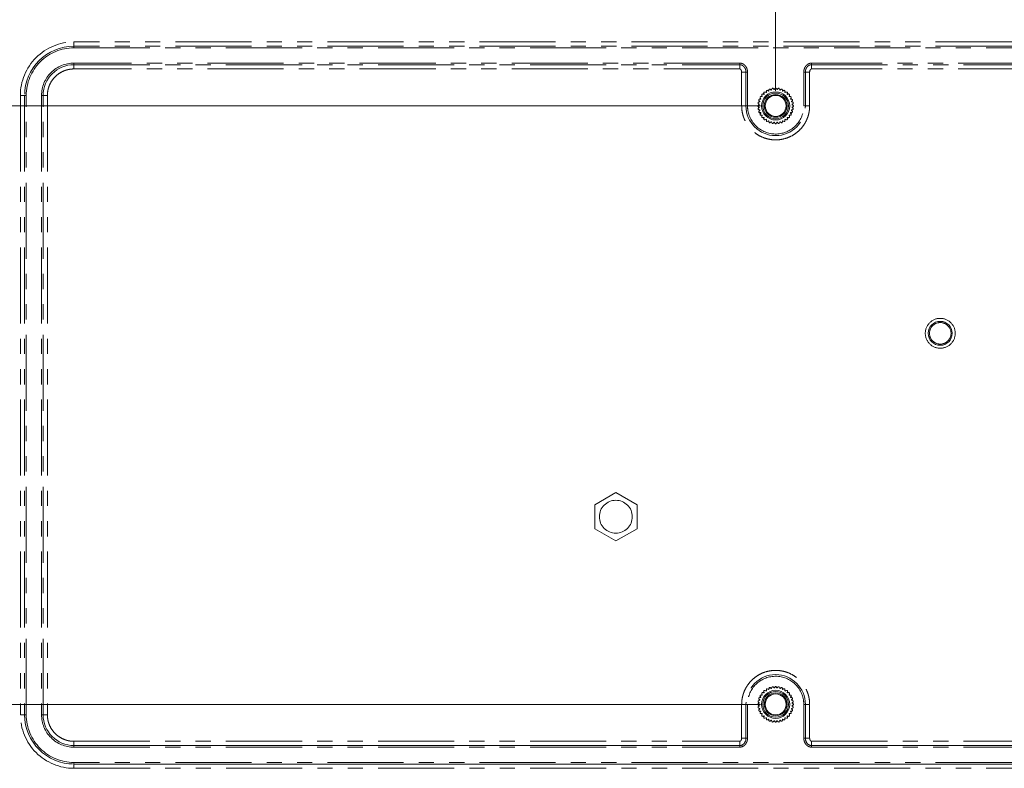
# Model space of a CAD drawing. Header units: millimetres. Extents: x 19 to 844, y 7 to 552.
# Tile 16 of 49: x 580 to 663, y 200 to 263. Entities that reach past the tile are written whole.
import ezdxf

# ---------------------------------------------------------------- set-up
doc = ezdxf.new("R2010")
doc.units = ezdxf.units.MM
doc.linetypes.add('PHANTOM', pattern=[12.7, 6.35, -1.27, 1.27, -1.27, 1.27, -1.27])
doc.styles.add('SLDTEXTSTYLE0', font='TXT', dxfattribs={"width": 0.75})
doc.dimstyles.new('SLDDIMSTYLE0', dxfattribs={"dimtxt": 3.125, "dimasz": 3.302, "dimexe": 0, "dimexo": 0.0625, "dimgap": 0.78125, "dimtad": 0, "dimtih": 1, "dimtoh": 1, "dimlfac": 2, "dimrnd": 1e-09, "dimzin": 12, "dimdsep": 46, "dimtxsty": 'SLDTEXTSTYLE0', "dimsah": 1, "dimcen": 0.09, "dimadec": 0, "dimazin": 3, "dimtfac": 1, "dimtofl": 0, "dimtmove": 0, "dimatfit": 3, "dimfxl": 0, "dimfrac": 2, "dimtolj": 1, "dimtzin": 12, "dimarcsym": 0})
doc.dimstyles.new('SLDDIMSTYLE1', dxfattribs={"dimtxt": 3.125, "dimasz": 3.302, "dimexe": 0, "dimexo": 0.0625, "dimgap": 0.78125, "dimtad": 0, "dimtih": 1, "dimtoh": 1, "dimlfac": 2, "dimrnd": 1e-09, "dimzin": 4, "dimdsep": 46, "dimtxsty": 'SLDTEXTSTYLE0', "dimsah": 1, "dimcen": 0.09, "dimadec": 0, "dimazin": 1, "dimtfac": 1, "dimtofl": 0, "dimtmove": 0, "dimatfit": 3, "dimfxl": 0, "dimfrac": 2, "dimtolj": 1, "dimtzin": 12, "dimarcsym": 0})

# ---------------------------------------------------------------- blocks, each defined once
blk = doc.blocks.new('*D32')
at = {"color": 7, "linetype": 'Continuous', "lineweight": 0}
for p, q in [((589.536, 331.951), (588.901, 331.951)), ((588.901, 331.951), (588.901, 326.99)), ((599.204, 331.951), (599.839, 331.951)), ((599.839, 331.951), (599.839, 326.99)), ((539.189, 307.206), (539.189, 330.625)), ((643.549, 256.578), (643.549, 330.625)), ((539.189, 327.45), (581.27, 327.45)), ((643.549, 327.45), (601.467, 327.45)), ((588.901, 326.99), (589.536, 326.99)), ((599.839, 326.99), (599.204, 326.99))]:
    blk.add_line(p, q, dxfattribs=at)
for points in [[(539.189, 327.45), (542.491, 326.942), (542.491, 327.958)], [(643.549, 327.45), (640.247, 327.958), (640.247, 326.942)]]:
    blk.add_solid(points, dxfattribs=at)
at = {"color": 7, "linetype": 'Continuous', "lineweight": 0, "char_height": 3.125, "attachment_point": 1, "style": 'SLDTEXTSTYLE0'}
for s, insert in [('8.22', (590.329, 331.019, 3.562)), ('2X', (581.903, 326.391, 3.562)), ('208.7', (587.905, 326.343, 3.562))]:
    blk.add_mtext(s, dxfattribs=dict(at, insert=insert))
blk = doc.blocks.new('*D33')
at = {"color": 7, "linetype": 'Continuous', "lineweight": 0}
for p, q in [((666.716, 331.951), (666.081, 331.951)), ((666.081, 331.951), (666.081, 326.99)), ((676.384, 331.951), (677.019, 331.951)), ((677.019, 331.951), (677.019, 326.99)), ((643.549, 256.578), (643.549, 330.625)), ((693.549, 256.578), (693.549, 330.625)), ((643.549, 327.45), (658.45, 327.45)), ((693.549, 327.45), (678.647, 327.45)), ((666.081, 326.99), (666.716, 326.99)), ((677.019, 326.99), (676.384, 326.99))]:
    blk.add_line(p, q, dxfattribs=at)
for points in [[(643.549, 327.45), (646.851, 326.942), (646.851, 327.958)], [(693.549, 327.45), (690.247, 327.958), (690.247, 326.942)]]:
    blk.add_solid(points, dxfattribs=at)
at = {"color": 7, "linetype": 'Continuous', "lineweight": 0, "char_height": 3.125, "attachment_point": 1, "style": 'SLDTEXTSTYLE0'}
for s, insert in [('3.94', (667.509, 331.019, 3.562)), ('2X', (659.083, 326.391, 3.562)), ('100.0', (665.085, 326.343, 3.562))]:
    blk.add_mtext(s, dxfattribs=dict(at, insert=insert))
blk = doc.blocks.new('*D35')
at = {"color": 7, "linetype": 'Continuous', "lineweight": 0}
for p, q in [((540.619, 308.636), (514.014, 308.636)), ((517.189, 308.636), (517.189, 287.107)), ((515.356, 286.473), (514.721, 286.473)), ((514.721, 286.473), (514.721, 281.512)), ((525.024, 286.473), (525.659, 286.473)), ((525.659, 286.473), (525.659, 281.512)), ((514.721, 281.512), (515.356, 281.512)), ((525.659, 281.512), (525.024, 281.512)), ((517.189, 255.308), (517.189, 276.836)), ((642.279, 255.308), (514.014, 255.308))]:
    blk.add_line(p, q, dxfattribs=at)
for points in [[(517.189, 308.636), (516.681, 305.334), (517.697, 305.334)], [(517.189, 255.308), (517.697, 258.61), (516.681, 258.61)]]:
    blk.add_solid(points, dxfattribs=at)
at = {"color": 7, "linetype": 'Continuous', "lineweight": 0, "char_height": 3.125, "attachment_point": 1, "style": 'SLDTEXTSTYLE0'}
for s, insert in [('4.20', (516.149, 285.54, 3.562)), ('3X', (507.723, 280.912, 3.562)), ('106.7', (513.725, 280.864, 3.562))]:
    blk.add_mtext(s, dxfattribs=dict(at, insert=insert))
blk = doc.blocks.new('*D36')
at = {"color": 7, "linetype": 'Continuous', "lineweight": 0}
for p, q in [((642.279, 255.308), (514.014, 255.308)), ((517.189, 255.308), (517.189, 235.443)), ((515.356, 234.809), (514.721, 234.809)), ((514.721, 234.809), (514.721, 229.848)), ((525.024, 234.809), (525.659, 234.809)), ((525.659, 234.809), (525.659, 229.848)), ((514.721, 229.848), (515.356, 229.848)), ((525.659, 229.848), (525.024, 229.848)), ((517.189, 205.308), (517.189, 225.172)), ((642.279, 205.308), (514.014, 205.308))]:
    blk.add_line(p, q, dxfattribs=at)
for points in [[(517.189, 255.308), (516.681, 252.006), (517.697, 252.006)], [(517.189, 205.308), (517.697, 208.61), (516.681, 208.61)]]:
    blk.add_solid(points, dxfattribs=at)
at = {"color": 7, "linetype": 'Continuous', "lineweight": 0, "char_height": 3.125, "attachment_point": 1, "style": 'SLDTEXTSTYLE0'}
for s, insert in [('3.94', (516.149, 233.876, 3.562)), ('3X', (507.723, 229.248, 3.562)), ('100.0', (513.725, 229.2, 3.562))]:
    blk.add_mtext(s, dxfattribs=dict(at, insert=insert))

msp = doc.modelspace()

# ---------------------------------------------------------------- linework, layer by layer
at = {"color": 8, "linetype": 'PHANTOM', "lineweight": 0}
for p, q in [((752.1651, 260.6498), (584.9327, 260.6498)), ((584.9327, 260.6498), (584.9327, 260.2935)), ((752.1651, 260.2935), (584.9327, 260.2935)), ((584.9327, 260.2935), (584.9327, 260.1599)), ((584.9327, 260.1599), (752.1651, 260.1599)), ((584.9327, 258.7502), (584.9327, 258.8838)), ((640.5489, 258.8838), (584.9327, 258.8838)), ((584.9327, 258.7502), (584.9327, 258.3939)), ((584.9327, 258.7502), (640.5489, 258.7502)), ((640.5489, 258.3939), (584.9327, 258.3939)), ((690.5489, 258.8838), (646.5489, 258.8838)), ((646.5489, 258.7502), (690.5489, 258.7502)), ((690.5489, 258.3939), (646.5489, 258.3939)), ((640.709, 255.3077), (640.709, 258.1332)), ((641.0653, 258.1332), (641.0653, 255.3077)), ((641.1989, 255.3077), (641.1989, 258.1332)), ((646.0325, 258.1332), (645.8989, 258.1332)), ((645.8989, 258.1332), (645.8989, 255.3077)), ((646.0325, 258.1332), (646.3888, 258.1332)), ((646.0325, 255.3077), (646.0325, 258.1332)), ((646.3888, 258.1332), (646.3888, 255.3077)), ((580.4573, 256.1744), (580.4573, 204.442)), ((580.4573, 256.1744), (580.8136, 256.1744)), ((580.8136, 256.1744), (580.8136, 204.442)), ((580.8136, 256.1744), (580.9472, 256.1744)), ((580.9472, 204.442), (580.9472, 256.1744)), ((582.3569, 256.1744), (582.2233, 256.1744)), ((582.2233, 256.1744), (582.2233, 204.442)), ((582.3569, 256.1744), (582.7132, 256.1744)), ((582.3569, 204.442), (582.3569, 256.1744)), ((582.7132, 256.1744), (582.7132, 204.442)), ((641.0653, 255.3077), (640.709, 255.3077)), ((641.0653, 255.3077), (641.1989, 255.3077)), ((646.0325, 255.3077), (645.8989, 255.3077)), ((646.0325, 255.3077), (646.3888, 255.3077)), ((640.709, 202.4832), (640.709, 205.3077)), ((641.0653, 205.3077), (640.709, 205.3077)), ((641.0653, 205.3077), (641.0653, 202.4832)), ((641.0653, 205.3077), (641.1989, 205.3077)), ((641.1989, 202.4832), (641.1989, 205.3077)), ((646.0325, 205.3077), (645.8989, 205.3077)), ((645.8989, 205.3077), (645.8989, 202.4832)), ((646.0325, 205.3077), (646.3888, 205.3077)), ((646.0325, 202.4832), (646.0325, 205.3077)), ((646.3888, 205.3077), (646.3888, 202.4832)), ((580.8136, 204.442), (580.4573, 204.442)), ((580.8136, 204.442), (580.9472, 204.442)), ((582.3569, 204.442), (582.2233, 204.442)), ((582.3569, 204.442), (582.7132, 204.442)), ((641.0653, 202.4832), (640.709, 202.4832)), ((641.0653, 202.4832), (641.1989, 202.4832)), ((584.9238, 202.2225), (584.9327, 202.2225)), ((584.9327, 202.2234), (640.5489, 202.2234)), ((584.9327, 201.8717), (584.9327, 202.2234)), ((584.9327, 201.8662), (584.9327, 201.7326)), ((584.9327, 201.7326), (640.5489, 201.7326)), ((640.5519, 202.2231), (640.5489, 202.2231)), ((646.5489, 202.2234), (690.5489, 202.2234)), ((646.5489, 201.7326), (690.5489, 201.7326)), ((584.9327, 200.3229), (584.9327, 200.4565)), ((752.1651, 200.4565), (584.9327, 200.4565)), ((584.9327, 199.9657), (584.9327, 200.3174)), ((584.9327, 199.9657), (584.9436, 199.9657)), ((584.9436, 199.9657), (752.1542, 199.9657))]:
    msp.add_line(p, q, dxfattribs=at)
at = {"color": 7, "linetype": 'Continuous', "lineweight": 15}
for p, q in [((642.9846, 256.5616), (643.0048, 256.6761)), ((643.0861, 256.7057), (643.1753, 256.631)), ((643.2305, 256.6944), (643.1248, 256.6733)), ((643.2109, 256.6405), (643.2507, 256.7498)), ((643.3359, 256.7648), (643.4107, 256.6757)), ((643.4857, 256.7451), (643.3715, 256.7224)), ((643.4475, 256.679), (643.5056, 256.7797)), ((643.5922, 256.7797), (643.6504, 256.679)), ((643.7263, 256.7224), (643.6122, 256.7451)), ((643.6871, 256.6757), (643.7619, 256.7648)), ((643.8472, 256.7498), (643.887, 256.6405)), ((643.9731, 256.6733), (643.8673, 256.6944)), ((643.9226, 256.631), (644.0117, 256.7057)), ((644.093, 256.6761), (644.1133, 256.5615)), ((642.1805, 255.8518), (642.2951, 255.872)), ((642.3106, 255.9055), (642.2525, 256.0062)), ((642.2958, 256.0812), (642.4121, 256.0812)), ((642.4129, 256.1673), (642.3553, 256.0812)), ((642.4333, 256.1114), (642.3935, 256.2207)), ((642.4491, 256.287), (642.5637, 256.2669)), ((642.5898, 256.2929), (642.5696, 256.4075)), ((642.6359, 256.4631), (642.7452, 256.4234)), ((642.7754, 256.5013), (642.6893, 256.4437)), ((642.7754, 256.4445), (642.7754, 256.5608)), ((642.8504, 256.6041), (642.9512, 256.546)), ((644.1467, 256.546), (644.2474, 256.6041)), ((644.3224, 256.5608), (644.3224, 256.4445)), ((644.4085, 256.4437), (644.3224, 256.5013)), ((644.3526, 256.4233), (644.4619, 256.4631)), ((644.5282, 256.4075), (644.5081, 256.2929)), ((644.5341, 256.2668), (644.6487, 256.287)), ((644.7043, 256.2207), (644.6646, 256.1114)), ((644.7425, 256.0812), (644.6849, 256.1673)), ((644.6857, 256.0812), (644.802, 256.0812)), ((644.8453, 256.0062), (644.7872, 255.9054)), ((644.8028, 255.872), (644.9173, 255.8518)), ((642.0769, 255.351), (642.1777, 255.4092)), ((642.1777, 255.2063), (642.0769, 255.2644)), ((642.1809, 255.4459), (642.0918, 255.5207)), ((642.0918, 255.0947), (642.1809, 255.1695)), ((642.1342, 255.4851), (642.0989, 255.3077)), ((642.0989, 255.3077), (642.1342, 255.1303)), ((642.1068, 255.606), (642.2161, 255.6457)), ((642.2161, 254.9697), (642.1068, 255.0094)), ((642.2257, 255.6814), (642.1509, 255.7705)), ((642.1833, 255.7319), (642.1622, 255.6261)), ((642.1622, 254.9893), (642.1833, 254.8836)), ((644.9469, 255.7705), (644.8722, 255.6813)), ((644.8817, 255.6457), (644.991, 255.606)), ((644.991, 255.0095), (644.8817, 254.9697)), ((644.9356, 255.6261), (644.9145, 255.7319)), ((644.9145, 254.8835), (644.9356, 254.9893)), ((645.006, 255.5207), (644.9169, 255.4459)), ((644.9169, 255.1695), (645.006, 255.0947)), ((644.9202, 255.4091), (645.0209, 255.351)), ((645.0209, 255.2644), (644.9202, 255.2062)), ((644.9989, 255.3077), (644.9636, 255.4851)), ((644.9636, 255.1303), (644.9989, 255.3077)), ((642.1509, 254.8449), (642.2256, 254.9341)), ((642.295, 254.7434), (642.1805, 254.7636)), ((642.2525, 254.6092), (642.3106, 254.71)), ((642.4121, 254.5342), (642.2958, 254.5342)), ((642.3553, 254.5342), (642.4129, 254.4481)), ((642.3935, 254.3947), (642.4332, 254.504)), ((642.5637, 254.3486), (642.4491, 254.3284)), ((642.5696, 254.2079), (642.5898, 254.3225)), ((642.7452, 254.1921), (642.6359, 254.1523)), ((642.6893, 254.1717), (642.7754, 254.1141)), ((642.7754, 254.0546), (642.7754, 254.1709)), ((644.3224, 254.1141), (644.4085, 254.1717)), ((644.3224, 254.1709), (644.3224, 254.0546)), ((644.4619, 254.1523), (644.3526, 254.192)), ((644.508, 254.3225), (644.5282, 254.2079)), ((644.6487, 254.3284), (644.5341, 254.3485)), ((644.6646, 254.504), (644.7043, 254.3947)), ((644.6849, 254.4481), (644.7425, 254.5342)), ((644.802, 254.5342), (644.6857, 254.5342)), ((644.7872, 254.7099), (644.8453, 254.6092)), ((644.9173, 254.7636), (644.8028, 254.7434)), ((644.8722, 254.934), (644.9469, 254.8449)), ((642.9511, 254.0694), (642.8504, 254.0113)), ((643.0048, 253.9393), (642.9846, 254.0539)), ((643.1752, 253.9844), (643.0862, 253.9097)), ((643.1247, 253.9421), (643.2305, 253.921)), ((643.2507, 253.8656), (643.2109, 253.9749)), ((643.4107, 253.9397), (643.3359, 253.8506)), ((643.3715, 253.893), (643.4856, 253.8703)), ((643.5056, 253.8357), (643.4474, 253.9365)), ((643.6503, 253.9364), (643.5922, 253.8357)), ((643.6122, 253.8703), (643.7263, 253.893)), ((643.7619, 253.8506), (643.6871, 253.9397)), ((643.8869, 253.9749), (643.8472, 253.8656)), ((643.8673, 253.921), (643.9731, 253.9421)), ((644.0117, 253.9097), (643.9226, 253.9844)), ((644.1132, 254.0538), (644.093, 253.9393)), ((644.2474, 254.0113), (644.1467, 254.0694)), ((628.431, 221.9832), (630.1989, 223.0039)), ((630.1989, 223.0039), (631.9669, 221.9832)), ((628.431, 219.9832), (628.431, 221.9832)), ((631.9669, 221.9832), (631.9669, 219.9832)), ((630.1989, 218.9625), (628.431, 219.9832)), ((631.9669, 219.9832), (630.1989, 218.9625)), ((642.6359, 206.4631), (642.7452, 206.4234)), ((642.7754, 206.5013), (642.6893, 206.4437)), ((642.7754, 206.4445), (642.7754, 206.5608)), ((642.8504, 206.6041), (642.9512, 206.546)), ((642.9846, 206.5616), (643.0048, 206.6761)), ((643.0861, 206.7057), (643.1753, 206.631)), ((643.2109, 206.6405), (643.2507, 206.7498)), ((643.3359, 206.7648), (643.4107, 206.6757)), ((643.4857, 206.7451), (643.3715, 206.7224)), ((643.4475, 206.679), (643.5056, 206.7797)), ((643.5922, 206.7797), (643.6504, 206.679)), ((643.7263, 206.7224), (643.6122, 206.7451)), ((643.6871, 206.6757), (643.7619, 206.7648)), ((643.8472, 206.7498), (643.887, 206.6405)), ((643.9731, 206.6733), (643.8673, 206.6944)), ((643.9226, 206.631), (644.0117, 206.7057)), ((644.093, 206.6761), (644.1133, 206.5616)), ((644.1467, 206.546), (644.2474, 206.6041)), ((644.3224, 206.5608), (644.3224, 206.4445)), ((644.4085, 206.4437), (644.3224, 206.5013)), ((644.3526, 206.4233), (644.4619, 206.4631)), ((642.1068, 205.606), (642.2161, 205.6457)), ((642.2257, 205.6814), (642.1509, 205.7705)), ((642.1833, 205.7319), (642.1622, 205.6261)), ((642.1805, 205.8518), (642.2951, 205.872)), ((642.3106, 205.9055), (642.2525, 206.0062)), ((642.2958, 206.0812), (642.4121, 206.0812)), ((642.4129, 206.1673), (642.3553, 206.0812)), ((642.4333, 206.1114), (642.3935, 206.2207)), ((642.4491, 206.287), (642.5637, 206.2669)), ((642.5898, 206.2929), (642.5696, 206.4075)), ((644.5282, 206.4075), (644.5081, 206.2929)), ((644.5341, 206.2668), (644.6487, 206.287)), ((644.7043, 206.2207), (644.6646, 206.1114)), ((644.7425, 206.0812), (644.6849, 206.1673)), ((644.6857, 206.0812), (644.802, 206.0812)), ((644.8453, 206.0062), (644.7872, 205.9055)), ((644.8028, 205.872), (644.9173, 205.8518)), ((644.9469, 205.7705), (644.8722, 205.6813)), ((644.8817, 205.6457), (644.991, 205.606)), ((644.9356, 205.6261), (644.9145, 205.7319)), ((642.0769, 205.351), (642.1777, 205.4092)), ((642.1777, 205.2063), (642.0769, 205.2644)), ((642.1809, 205.4459), (642.0918, 205.5207)), ((642.0918, 205.0947), (642.1809, 205.1695)), ((642.1342, 205.4851), (642.0989, 205.3077)), ((642.0989, 205.3077), (642.1342, 205.1303)), ((642.2161, 204.9697), (642.1068, 205.0094)), ((642.1509, 204.8449), (642.2256, 204.9341)), ((642.1622, 204.9893), (642.1833, 204.8836)), ((644.8722, 204.934), (644.9469, 204.8449)), ((644.991, 205.0095), (644.8817, 204.9697)), ((644.9145, 204.8835), (644.9356, 204.9893)), ((645.006, 205.5207), (644.9169, 205.4459)), ((644.9169, 205.1695), (645.006, 205.0947)), ((644.9202, 205.4091), (645.0209, 205.351)), ((645.0209, 205.2644), (644.9202, 205.2062)), ((644.9989, 205.3077), (644.9636, 205.4851)), ((644.9636, 205.1303), (644.9989, 205.3077)), ((642.295, 204.7434), (642.1805, 204.7636)), ((642.2525, 204.6092), (642.3106, 204.71)), ((642.4121, 204.5342), (642.2958, 204.5342)), ((642.3553, 204.5342), (642.4129, 204.4481)), ((642.3935, 204.3947), (642.4332, 204.504)), ((642.5637, 204.3486), (642.4491, 204.3284)), ((642.5696, 204.2079), (642.5898, 204.3225)), ((642.7452, 204.1921), (642.6359, 204.1523)), ((642.6893, 204.1717), (642.7754, 204.1141)), ((642.7754, 204.0546), (642.7754, 204.1709)), ((642.9511, 204.0694), (642.8504, 204.0113)), ((643.0048, 203.9393), (642.9846, 204.0539)), ((643.1752, 203.9845), (643.0862, 203.9097)), ((644.0117, 203.9097), (643.9226, 203.9844)), ((644.1132, 204.0538), (644.093, 203.9393)), ((644.2474, 204.0113), (644.1467, 204.0694)), ((644.3224, 204.1141), (644.4085, 204.1717)), ((644.3224, 204.1709), (644.3224, 204.0546)), ((644.4619, 204.1523), (644.3526, 204.192)), ((644.508, 204.3225), (644.5282, 204.2079)), ((644.6487, 204.3284), (644.5341, 204.3485)), ((644.6646, 204.504), (644.7043, 204.3947)), ((644.6849, 204.4481), (644.7425, 204.5342)), ((644.802, 204.5342), (644.6857, 204.5342)), ((644.7872, 204.7099), (644.8453, 204.6092)), ((644.9173, 204.7636), (644.8028, 204.7434)), ((643.1247, 203.9421), (643.2305, 203.921)), ((643.2507, 203.8656), (643.2109, 203.9749)), ((643.4107, 203.9397), (643.3359, 203.8506)), ((643.3715, 203.893), (643.4856, 203.8703)), ((643.5056, 203.8357), (643.4474, 203.9365)), ((643.6503, 203.9364), (643.5922, 203.8357)), ((643.6122, 203.8703), (643.7263, 203.893)), ((643.7619, 203.8506), (643.6871, 203.9397)), ((643.8869, 203.9749), (643.8472, 203.8656)), ((643.8673, 203.921), (643.9731, 203.9421)), ((640.5489, 201.8706), (584.9327, 201.8706)), ((690.5489, 201.8696), (646.5489, 201.8696)), ((584.9327, 200.3185), (752.1651, 200.3185))]:
    msp.add_line(p, q, dxfattribs=at)
for centre, radius in [((643.5489, 255.3077), 1.175), ((643.5489, 255.3077), 1.075), ((643.5489, 255.3077), 0.95), ((643.5489, 255.3077), 0.875), ((657.2989, 236.3077), 1), ((643.5489, 205.3077), 1.175), ((643.5489, 205.3077), 1.075), ((643.5489, 205.3077), 0.95), ((643.5489, 205.3077), 0.875)]:
    msp.add_circle(centre, radius, dxfattribs=at)
at = {"color": 8, "linetype": 'PHANTOM', "lineweight": 0}
for centre, radius, start, end in [((584.9327, 256.1744), 4.1191, 90, 180), ((584.9327, 256.1744), 2.5758, 90, 180), ((643.5489, 255.3077), 2.4836, 180, 360), ((643.5489, 205.3077), 2.4836, 360, 180), ((584.9327, 204.442), 4.1191, 180, 270), ((584.9327, 204.442), 2.5758, 180, 270)]:
    msp.add_arc(centre, radius, start, end, dxfattribs=at)
at = {"color": 7, "linetype": 'Continuous', "lineweight": 15}
for centre, radius, start, end in [((643.054, 256.6674), 0.05, 50.005153, 170.006934), ((643.5489, 255.3077), 1.375, 104.230877, 105.767887), ((643.2976, 256.7327), 0.05, 40.005153, 160.006934), ((643.5489, 255.3077), 1.375, 94.230877, 95.767887), ((643.5489, 256.7547), 0.05, 30.005153, 150.006934), ((643.5489, 255.3077), 1.375, 84.230877, 85.767887), ((643.8002, 256.7327), 0.05, 20.005153, 140.006934), ((643.5489, 255.3077), 1.375, 74.230877, 75.767887), ((644.0438, 256.6674), 0.05, 10.005153, 130.006934), ((642.1892, 255.8026), 0.05, 100.005153, 220.006934), ((642.2958, 256.0312), 0.05, 90.003463, 210.006934), ((643.5489, 255.3077), 1.375, 154.230877, 155.767887), ((642.4405, 256.2378), 0.05, 80.005153, 200.006934), ((643.5489, 255.3077), 1.375, 144.230877, 145.767887), ((643.5489, 255.3077), 1.375, 134.230877, 135.767887), ((642.6188, 256.4162), 0.05, 70.005153, 190.006934), ((643.5489, 255.3077), 1.375, 124.230877, 125.767887), ((642.8254, 256.5608), 0.05, 60.005153, 180.006934), ((643.5489, 255.3077), 1.375, 114.230877, 115.767887), ((643.5489, 255.3077), 1.375, 64.230877, 65.767887), ((644.2724, 256.5608), 0.05, 0.003463, 120.006934), ((643.5489, 255.3077), 1.375, 54.230877, 55.767887), ((644.479, 256.4162), 0.05, 350.005153, 110.006934), ((643.5489, 255.3077), 1.375, 44.230877, 45.767887), ((644.6574, 256.2378), 0.05, 340.005153, 100.006934), ((643.5489, 255.3077), 1.375, 34.230877, 35.767887), ((643.5489, 255.3077), 1.375, 24.230877, 25.767887), ((644.802, 256.0312), 0.05, 330.005153, 90.006934), ((644.9086, 255.8026), 0.05, 320.005153, 80.006934), ((642.1019, 255.3077), 0.05, 120.005153, 240.006934), ((642.1239, 255.559), 0.05, 110.005153, 230.006934), ((642.1239, 255.0564), 0.05, 130.005153, 250.006934), ((643.5489, 255.3077), 1.375, 174.230877, 175.767887), ((643.5489, 255.3077), 1.375, 184.230877, 185.767887), ((643.5489, 255.3077), 1.375, 164.230877, 165.767887), ((643.5489, 255.3077), 1.375, 14.230877, 15.767887), ((643.5489, 255.3077), 1.375, 4.230877, 5.767887), ((643.5489, 255.3077), 1.375, 354.230877, 355.767887), ((644.9739, 255.559), 0.05, 310.005153, 70.006934), ((644.9739, 255.0564), 0.05, 290.005153, 50.006934), ((644.9959, 255.3077), 0.05, 300.005153, 60.006934), ((642.1892, 254.8128), 0.05, 140.005153, 260.006934), ((643.5489, 255.3077), 1.375, 194.230877, 195.767887), ((642.2958, 254.5842), 0.05, 150.005153, 270.006934), ((643.5489, 255.3077), 1.375, 204.230877, 205.767887), ((642.4405, 254.3776), 0.05, 160.005153, 280.006934), ((643.5489, 255.3077), 1.375, 214.230877, 215.767887), ((643.5489, 255.3077), 1.375, 224.230877, 225.767887), ((642.6188, 254.1992), 0.05, 170.005153, 290.006934), ((643.5489, 255.3077), 1.375, 234.230877, 235.767887), ((643.5489, 255.3077), 1.375, 304.230877, 305.767887), ((644.479, 254.1992), 0.05, 250.005153, 10.006934), ((643.5489, 255.3077), 1.375, 314.230877, 315.767887), ((644.6574, 254.3776), 0.05, 260.005153, 20.006934), ((643.5489, 255.3077), 1.375, 324.230877, 325.767887), ((643.5489, 255.3077), 1.375, 334.230877, 335.767887), ((644.802, 254.5842), 0.05, 270.003463, 30.006934), ((643.5489, 255.3077), 1.375, 344.230877, 345.767887), ((644.9086, 254.8128), 0.05, 280.005153, 40.006934), ((642.8254, 254.0546), 0.05, 180.003463, 300.006934), ((643.5489, 255.3077), 1.375, 244.230877, 245.767887), ((643.054, 253.948), 0.05, 190.005153, 310.006934), ((643.5489, 255.3077), 1.375, 254.230877, 255.767887), ((643.2976, 253.8827), 0.05, 200.005153, 320.006934), ((643.5489, 255.3077), 1.375, 264.230877, 265.767887), ((643.5489, 253.8607), 0.05, 210.005153, 330.006934), ((643.5489, 255.3077), 1.375, 274.230877, 275.767887), ((643.8002, 253.8827), 0.05, 220.005153, 340.006934), ((643.5489, 255.3077), 1.375, 284.230877, 285.767887), ((644.0438, 253.948), 0.05, 230.005153, 350.006934), ((643.5489, 255.3077), 1.375, 294.230877, 295.767887), ((644.2724, 254.0546), 0.05, 240.005153, 0.006934), ((642.6188, 206.4162), 0.05, 70.005153, 190.006934), ((642.8254, 206.5608), 0.05, 60.005153, 180.006934), ((643.5489, 205.3077), 1.375, 114.230877, 115.767887), ((643.054, 206.6674), 0.05, 50.005153, 170.006934), ((643.5489, 205.3077), 1.375, 104.230877, 105.767887), ((643.2976, 206.7327), 0.05, 40.005153, 160.006934), ((643.5489, 205.3077), 1.375, 94.230877, 95.767887), ((643.5489, 206.7547), 0.05, 30.005153, 150.006934), ((643.5489, 205.3077), 1.375, 84.230877, 85.767887), ((643.8002, 206.7327), 0.05, 20.005153, 140.006934), ((643.5489, 205.3077), 1.375, 74.230877, 75.767887), ((644.0438, 206.6674), 0.05, 10.005153, 130.006934), ((643.5489, 205.3077), 1.375, 64.230877, 65.767887), ((644.2724, 206.5608), 0.05, 0.003463, 120.006934), ((644.479, 206.4162), 0.05, 350.005153, 110.006934), ((642.1892, 205.8026), 0.05, 100.005153, 220.006934), ((643.5489, 205.3077), 1.375, 164.230877, 165.767887), ((642.2958, 206.0312), 0.05, 90.003463, 210.006934), ((643.5489, 205.3077), 1.375, 154.230877, 155.767887), ((642.4405, 206.2378), 0.05, 80.005153, 200.006934), ((643.5489, 205.3077), 1.375, 144.230877, 145.767887), ((643.5489, 205.3077), 1.375, 134.230877, 135.767887), ((643.5489, 205.3077), 1.375, 124.230877, 125.767887), ((643.5489, 205.3077), 1.375, 54.230877, 55.767887), ((643.5489, 205.3077), 1.375, 44.230877, 45.767887), ((644.6574, 206.2378), 0.05, 340.005153, 100.006934), ((643.5489, 205.3077), 1.375, 34.230877, 35.767887), ((643.5489, 205.3077), 1.375, 24.230877, 25.767887), ((644.802, 206.0312), 0.05, 330.005153, 90.006934), ((643.5489, 205.3077), 1.375, 14.230877, 15.767887), ((644.9086, 205.8026), 0.05, 320.005153, 80.006934), ((642.1019, 205.3077), 0.05, 120.005153, 240.006934), ((642.1239, 205.559), 0.05, 110.005153, 230.006934), ((642.1239, 205.0564), 0.05, 130.005153, 250.006934), ((642.1892, 204.8128), 0.05, 140.005153, 260.006934), ((643.5489, 205.3077), 1.375, 174.230877, 175.767887), ((643.5489, 205.3077), 1.375, 184.230877, 185.767887), ((643.5489, 205.3077), 1.375, 194.230877, 195.767887), ((643.5489, 205.3077), 1.375, 344.230877, 345.767887), ((643.5489, 205.3077), 1.375, 4.230877, 5.767887), ((643.5489, 205.3077), 1.375, 354.230877, 355.767887), ((644.9086, 204.8128), 0.05, 280.005153, 40.006934), ((644.9739, 205.559), 0.05, 310.005153, 70.006934), ((644.9739, 205.0564), 0.05, 290.005153, 50.006934), ((644.9959, 205.3077), 0.05, 300.005153, 60.006934), ((642.2958, 204.5842), 0.05, 150.005153, 270.006934), ((643.5489, 205.3077), 1.375, 204.230877, 205.767887), ((642.4405, 204.3776), 0.05, 160.005153, 280.006934), ((643.5489, 205.3077), 1.375, 214.230877, 215.767887), ((643.5489, 205.3077), 1.375, 224.230877, 225.767887), ((642.6188, 204.1992), 0.05, 170.005153, 290.006934), ((643.5489, 205.3077), 1.375, 234.230877, 235.767887), ((642.8254, 204.0546), 0.05, 180.003463, 300.006934), ((643.5489, 205.3077), 1.375, 244.230877, 245.767887), ((643.5489, 205.3077), 1.375, 254.230877, 255.767887), ((643.5489, 205.3077), 1.375, 284.230877, 285.767887), ((643.5489, 205.3077), 1.375, 294.230877, 295.767887), ((644.2724, 204.0546), 0.05, 240.005153, 0.006934), ((643.5489, 205.3077), 1.375, 304.230877, 305.767887), ((644.479, 204.1992), 0.05, 250.005153, 10.006934), ((643.5489, 205.3077), 1.375, 314.230877, 315.767887), ((644.6574, 204.3776), 0.05, 260.005153, 20.006934), ((643.5489, 205.3077), 1.375, 324.230877, 325.767887), ((643.5489, 205.3077), 1.375, 334.230877, 335.767887), ((644.802, 204.5842), 0.05, 270.003463, 30.006934), ((643.054, 203.948), 0.05, 190.005153, 310.006934), ((643.2976, 203.8827), 0.05, 200.005153, 320.006934), ((643.5489, 205.3077), 1.375, 264.230877, 265.767887), ((643.5489, 203.8607), 0.05, 210.005153, 330.006934), ((643.5489, 205.3077), 1.375, 274.230877, 275.767887), ((643.8002, 203.8827), 0.05, 220.005153, 340.006934), ((644.0438, 203.948), 0.05, 230.005153, 350.006934)]:
    msp.add_arc(centre, radius, start, end, dxfattribs=at)
at = {"color": 8, "linetype": 'PHANTOM', "lineweight": 0}
for points, knots in [([(580.4573, 256.1744), (580.4573, 257.3613), (580.9288, 258.4997), (582.6074, 260.1783), (583.7458, 260.6498), (584.9327, 260.6498)], [0, 0, 0, 0, 0.5, 0.5, 1, 1, 1, 1]), ([(584.9327, 260.1599), (583.8757, 260.1599), (582.8619, 259.74), (581.3671, 258.2452), (580.9472, 257.2314), (580.9472, 256.1744)], [0, 0, 0, 0, 0.5, 0.5, 1, 1, 1, 1]), ([(582.2233, 256.1744), (582.2233, 256.8929), (582.5088, 257.5821), (583.525, 258.5983), (584.2142, 258.8838), (584.9327, 258.8838)], [0, 0, 0, 0, 0.5, 0.5, 1, 1, 1, 1]), ([(584.9327, 258.3939), (584.8961, 258.3934), (584.8231, 258.3924), (584.7141, 258.3841), (584.6062, 258.371), (584.4994, 258.3525), (584.3936, 258.3287), (584.2889, 258.2996), (584.1853, 258.2653), (583.9819, 258.1867), (583.6912, 258.0324), (583.3536, 257.7537), (583.0747, 257.416), (582.9034, 257.093), (582.805, 256.8196), (582.7522, 256.6083), (582.7193, 256.3928), (582.7152, 256.2474), (582.7132, 256.1744)], [0, 0, 0, 0, 0.0315504, 0.0628709, 0.0940364, 0.1251227, 0.1562066, 0.1873646, 0.2186727, 0.2502059, 0.3750815, 0.5000367, 0.6249123, 0.7498675, 0.8126614, 0.8748743, 0.9371171, 1, 1, 1, 1]), ([(640.5489, 258.8838), (640.5489, 258.8563), (640.5489, 258.8289), (640.5489, 258.782), (640.5489, 258.7627), (640.5489, 258.7502)], [0, 0, 0, 0, 0.5, 0.5, 1, 1, 1, 1]), ([(640.5489, 258.8838), (640.5676, 258.8833), (640.6049, 258.8822), (640.6604, 258.8736), (640.7148, 258.8599), (640.7677, 258.841), (640.8185, 258.8172), (640.867, 258.7888), (640.9127, 258.7563), (640.9554, 258.72), (640.995, 258.6802), (641.0312, 258.6375), (641.0641, 258.5921), (641.0935, 258.5443), (641.1193, 258.4946), (641.1482, 258.428), (641.1752, 258.3429), (641.1953, 258.2389), (641.1977, 258.1684), (641.1989, 258.1332)], [0, 0, 0, 0, 0.0508454, 0.1017268, 0.1526366, 0.2035514, 0.2544672, 0.305372, 0.3562651, 0.4071482, 0.4580222, 0.5088932, 0.5597601, 0.6106214, 0.6614807, 0.7123348, 0.8082268, 0.9041163, 1, 1, 1, 1]), ([(640.5489, 258.7501), (640.5489, 258.7431), (640.5489, 258.7289), (640.5489, 258.7025), (640.5489, 258.6727), (640.5489, 258.6394), (640.5489, 258.6032), (640.5489, 258.5644), (640.5489, 258.5236), (640.5489, 258.4813), (640.5489, 258.4378), (640.5489, 258.4085), (640.5489, 258.3939)], [0, 0, 0, 0, 0.0999434, 0.1999659, 0.2999974, 0.4000098, 0.5000046, 0.5999989, 0.7000099, 0.8000394, 0.9000594, 1, 1, 1, 1]), ([(641.0653, 258.1332), (641.0648, 258.1527), (641.064, 258.1917), (641.0567, 258.2498), (641.0451, 258.3071), (641.0287, 258.3633), (641.0077, 258.4179), (640.982, 258.4705), (640.9516, 258.5205), (640.9165, 258.5674), (640.877, 258.6105), (640.8331, 258.6493), (640.785, 258.6829), (640.7318, 258.7114), (640.6739, 258.7332), (640.612, 258.7475), (640.5699, 258.7493), (640.5489, 258.7501)], [0, 0, 0, 0, 0.065627, 0.131212, 0.1967741, 0.2623332, 0.3279027, 0.3934877, 0.4590973, 0.5247021, 0.5902605, 0.6558265, 0.7215019, 0.7872994, 0.8583423, 0.9292999, 1, 1, 1, 1]), ([(640.5489, 258.3939), (640.5549, 258.3934), (640.5669, 258.3925), (640.5842, 258.3862), (640.6004, 258.3773), (640.6153, 258.3662), (640.6286, 258.354), (640.6407, 258.3407), (640.6516, 258.3265), (640.6616, 258.3115), (640.6706, 258.2958), (640.6869, 258.2624), (640.7047, 258.2084), (640.7076, 258.1583), (640.709, 258.1332)], [0, 0, 0, 0, 0.0540178, 0.1088474, 0.16512, 0.2210651, 0.2756829, 0.3292828, 0.3830777, 0.437494, 0.4922016, 0.5469662, 0.7734082, 1, 1, 1, 1]), ([(645.8989, 258.1332), (645.8994, 258.1555), (645.9003, 258.2001), (645.9083, 258.2665), (645.9212, 258.3322), (645.9393, 258.3966), (645.9626, 258.4594), (645.9909, 258.52), (646.0243, 258.578), (646.0627, 258.6328), (646.106, 258.684), (646.1539, 258.7307), (646.2063, 258.7725), (646.2628, 258.8086), (646.326, 258.84), (646.3958, 258.8644), (646.4716, 258.8808), (646.5232, 258.8828), (646.5489, 258.8838)], [0, 0, 0, 0, 0.0607085, 0.121423, 0.182141, 0.2428539, 0.3035713, 0.3642848, 0.4250093, 0.4857359, 0.5464773, 0.60722, 0.6679772, 0.7287488, 0.7895307, 0.8597227, 0.9298902, 1, 1, 1, 1]), ([(646.5489, 258.7502), (646.4665, 258.7502), (646.3851, 258.7251), (646.2496, 258.6435), (646.195, 258.5885), (646.1111, 258.4688), (646.0813, 258.4037), (646.042, 258.2703), (646.0325, 258.2017), (646.0325, 258.1332)], [0, 0, 0, 0, 0.25, 0.25, 0.5, 0.5, 0.75, 0.75, 1, 1, 1, 1]), ([(646.3888, 258.1332), (646.3888, 258.2037), (646.4101, 258.2747), (646.4622, 258.349), (646.4826, 258.3679), (646.5196, 258.3902), (646.5349, 258.3939), (646.5489, 258.3939)], [0, 0, 0, 0, 0.5, 0.5, 0.75, 0.75, 1, 1, 1, 1]), ([(646.5489, 258.7502), (646.5489, 258.7627), (646.5489, 258.782), (646.5489, 258.8289), (646.5489, 258.8563), (646.5489, 258.8838)], [0, 0, 0, 0, 0.5, 0.5, 1, 1, 1, 1]), ([(646.5489, 258.7502), (646.5489, 258.7185), (646.5489, 258.6669), (646.5489, 258.5387), (646.5489, 258.4635), (646.5489, 258.3939)], [0, 0, 0, 0, 0.5, 0.5, 1, 1, 1, 1]), ([(641.0653, 258.1332), (641.0336, 258.1332), (640.982, 258.1332), (640.8538, 258.1332), (640.7786, 258.1332), (640.709, 258.1332)], [0, 0, 0, 0, 0.5, 0.5, 1, 1, 1, 1]), ([(641.0653, 258.1332), (641.0778, 258.1332), (641.0971, 258.1332), (641.144, 258.1332), (641.1714, 258.1332), (641.1989, 258.1332)], [0, 0, 0, 0, 0.5, 0.5, 1, 1, 1, 1]), ([(646.3888, 255.3077), (646.3884, 255.2705), (646.3875, 255.1961), (646.3807, 255.0847), (646.3699, 254.9738), (646.3546, 254.8634), (646.3252, 254.6987), (646.271, 254.482), (646.1769, 254.2193), (646.0576, 253.9668), (645.8663, 253.6479), (645.5699, 253.2866), (645.1368, 252.9312), (644.6427, 252.6671), (644.1065, 252.5044), (643.5489, 252.4495), (642.9913, 252.5044), (642.4551, 252.6671), (641.961, 252.9312), (641.5279, 253.2866), (641.2315, 253.6478), (641.0403, 253.9668), (640.921, 254.2191), (640.8269, 254.4819), (640.7666, 254.7227), (640.7314, 254.9366), (640.7125, 255.1217), (640.7102, 255.2456), (640.709, 255.3077)], [0, 0, 0, 0, 0.0125372, 0.0250432, 0.037537, 0.0500382, 0.062566, 0.0938238, 0.1251111, 0.1563689, 0.1876563, 0.2501257, 0.3125952, 0.3750646, 0.437534, 0.5000035, 0.5624729, 0.6249424, 0.6874118, 0.7498812, 0.8123507, 0.8436085, 0.8748958, 0.9061536, 0.937441, 0.9582892, 0.9791124, 1, 1, 1, 1]), ([(641.2298, 254.928), (641.3252, 254.3455), (641.6363, 253.8201), (642.5662, 253.0929), (643.1511, 252.9176), (644.3277, 253.0133), (644.8765, 253.2808), (645.6767, 254.1487), (645.8989, 254.7174), (645.8989, 255.3077)], [0, 0, 0, 0, 0.25, 0.25, 0.5, 0.5, 0.75, 0.75, 1, 1, 1, 1]), ([(656.0489, 236.3077), (656.0489, 236.6392), (656.1806, 236.9572), (656.6494, 237.426), (656.9674, 237.5577), (657.6304, 237.5577), (657.9484, 237.426), (658.4172, 236.9572), (658.5489, 236.6392), (658.5489, 236.3077)], [0, 0, 0, 0, 0.25, 0.25, 0.5, 0.5, 0.75, 0.75, 1, 1, 1, 1]), ([(658.1976, 236.3561), (658.185, 236.5902), (658.0815, 236.8102), (657.7368, 237.1282), (657.5091, 237.2137), (657.0403, 237.2011), (656.8176, 237.1035), (656.4904, 236.7675), (656.3989, 236.5422), (656.3989, 236.3077)], [0, 0, 0, 0, 0.25, 0.25, 0.5, 0.5, 0.75, 0.75, 1, 1, 1, 1]), ([(656.0489, 236.3077), (656.0489, 235.9762), (656.1806, 235.6582), (656.6494, 235.1894), (656.9674, 235.0577), (657.6304, 235.0577), (657.9484, 235.1894), (658.4172, 235.6582), (658.5489, 235.9762), (658.5489, 236.3077)], [0, 0, 0, 0, 0.25, 0.25, 0.5, 0.5, 0.75, 0.75, 1, 1, 1, 1]), ([(658.1989, 236.3077), (658.1989, 236.0732), (658.1074, 235.8479), (657.7802, 235.5119), (657.5575, 235.4143), (657.0887, 235.4017), (656.861, 235.4872), (656.5163, 235.8052), (656.4128, 236.0252), (656.4002, 236.2593)], [0, 0, 0, 0, 0.25, 0.25, 0.5, 0.5, 0.75, 0.75, 1, 1, 1, 1]), ([(640.709, 205.3077), (640.7094, 205.3449), (640.7103, 205.4193), (640.7171, 205.5307), (640.7279, 205.6416), (640.7432, 205.752), (640.7726, 205.9167), (640.8269, 206.1334), (640.921, 206.3961), (641.0403, 206.6486), (641.2315, 206.9675), (641.5279, 207.3288), (641.961, 207.6842), (642.4551, 207.9483), (642.9913, 208.111), (643.5489, 208.1659), (644.1065, 208.111), (644.6427, 207.9483), (645.1368, 207.6842), (645.5699, 207.3288), (645.8663, 206.9676), (646.0575, 206.6487), (646.1768, 206.3963), (646.2709, 206.1335), (646.3312, 205.8927), (646.3664, 205.6788), (646.3853, 205.4937), (646.3876, 205.3698), (646.3888, 205.3077)], [0, 0, 0, 0, 0.0125372, 0.0250432, 0.037537, 0.0500382, 0.062566, 0.0938238, 0.1251111, 0.1563689, 0.1876563, 0.2501257, 0.3125952, 0.3750646, 0.437534, 0.5000035, 0.5624729, 0.6249424, 0.6874118, 0.7498812, 0.8123507, 0.8436085, 0.8748958, 0.9061536, 0.937441, 0.9582892, 0.9791124, 1, 1, 1, 1]), ([(645.868, 205.6874), (645.7726, 206.2699), (645.4615, 206.7953), (644.5316, 207.5225), (643.9467, 207.6978), (642.7701, 207.6021), (642.2213, 207.3346), (641.4211, 206.4667), (641.1989, 205.898), (641.1989, 205.3077)], [0, 0, 0, 0, 0.25, 0.25, 0.5, 0.5, 0.75, 0.75, 1, 1, 1, 1]), ([(584.9327, 199.9666), (583.7458, 199.9666), (582.6074, 200.4381), (580.9288, 202.1167), (580.4573, 203.2551), (580.4573, 204.442)], [0, 0, 0, 0, 0.5, 0.5, 1, 1, 1, 1]), ([(580.9472, 204.442), (580.9472, 203.385), (581.3671, 202.3712), (582.8619, 200.8764), (583.8757, 200.4565), (584.9327, 200.4565)], [0, 0, 0, 0, 0.5, 0.5, 1, 1, 1, 1]), ([(584.9327, 201.7326), (584.2142, 201.7326), (583.525, 202.0181), (582.5088, 203.0343), (582.2233, 203.7235), (582.2233, 204.442)], [0, 0, 0, 0, 0.5, 0.5, 1, 1, 1, 1]), ([(582.7132, 204.442), (582.7137, 204.4055), (582.7147, 204.3327), (582.7229, 204.224), (582.736, 204.1164), (582.7544, 204.0098), (582.7781, 203.9043), (582.807, 203.7998), (582.8412, 203.6964), (582.9194, 203.4935), (583.0729, 203.2033), (583.3503, 202.8661), (583.6865, 202.5872), (584.0081, 202.4154), (584.2806, 202.3164), (584.4911, 202.2631), (584.706, 202.2294), (584.851, 202.2248), (584.9238, 202.2225)], [0, 0, 0, 0, 0.0315489, 0.062869, 0.0940349, 0.1251221, 0.1562068, 0.1873653, 0.2186731, 0.2502048, 0.3750811, 0.5000365, 0.6249128, 0.7498682, 0.8126606, 0.874875, 0.9371191, 1, 1, 1, 1]), ([(641.1989, 202.4832), (641.1984, 202.4609), (641.1975, 202.4163), (641.1895, 202.3499), (641.1766, 202.2842), (641.1585, 202.2198), (641.1352, 202.157), (641.1069, 202.0964), (641.0735, 202.0384), (641.0351, 201.9836), (640.9918, 201.9325), (640.9439, 201.8857), (640.8915, 201.8439), (640.835, 201.8078), (640.7718, 201.7764), (640.702, 201.752), (640.6262, 201.7356), (640.5747, 201.7336), (640.5489, 201.7326)], [0, 0, 0, 0, 0.0607085, 0.121423, 0.182141, 0.2428539, 0.3035713, 0.3642848, 0.4250093, 0.4857359, 0.5464773, 0.60722, 0.6679772, 0.7287488, 0.7895307, 0.8597227, 0.9298902, 1, 1, 1, 1]), ([(640.709, 202.4832), (640.7085, 202.4687), (640.7075, 202.4398), (640.6998, 202.397), (640.6872, 202.3554), (640.669, 202.3159), (640.6464, 202.2813), (640.6195, 202.2527), (640.589, 202.2298), (640.5642, 202.2253), (640.5519, 202.2231)], [0, 0, 0, 0, 0.132533, 0.2641338, 0.3961089, 0.5288013, 0.6605772, 0.7719467, 0.8877006, 1, 1, 1, 1]), ([(646.0325, 202.4832), (646.02, 202.4832), (646.0007, 202.4832), (645.9538, 202.4832), (645.9264, 202.4832), (645.8989, 202.4832)], [0, 0, 0, 0, 0.5, 0.5, 1, 1, 1, 1]), ([(646.5489, 201.7326), (646.5302, 201.7331), (646.4929, 201.7342), (646.4374, 201.7428), (646.383, 201.7565), (646.3301, 201.7754), (646.2793, 201.7992), (646.2308, 201.8276), (646.1851, 201.8601), (646.1424, 201.8964), (646.1028, 201.9362), (646.0666, 201.9789), (646.0337, 202.0243), (646.0043, 202.0721), (645.9785, 202.1218), (645.9496, 202.1884), (645.9226, 202.2735), (645.9025, 202.3775), (645.9001, 202.448), (645.8989, 202.4832)], [0, 0, 0, 0, 0.0508454, 0.1017268, 0.1526366, 0.2035514, 0.2544672, 0.305372, 0.3562651, 0.4071482, 0.4580222, 0.5088932, 0.5597601, 0.6106214, 0.6614807, 0.7123348, 0.8082268, 0.9041163, 1, 1, 1, 1]), ([(646.0325, 202.4832), (646.0642, 202.4832), (646.1158, 202.4832), (646.244, 202.4832), (646.3192, 202.4832), (646.3888, 202.4832)], [0, 0, 0, 0, 0.5, 0.5, 1, 1, 1, 1]), ([(646.5489, 202.2231), (646.543, 202.2234), (646.5309, 202.2241), (646.5137, 202.2303), (646.4975, 202.2391), (646.4826, 202.25), (646.4693, 202.2622), (646.4573, 202.2754), (646.4464, 202.2895), (646.4365, 202.3044), (646.4276, 202.3201), (646.4112, 202.3534), (646.3931, 202.4076), (646.3902, 202.458), (646.3888, 202.4832)], [0, 0, 0, 0, 0.05372691, 0.1083825, 0.16447695, 0.22019733, 0.27455313, 0.32788594, 0.38143692, 0.43561086, 0.49007676, 0.54459855, 0.77221731, 1, 1, 1, 1]), ([(640.5489, 201.8711), (640.5489, 201.9038), (640.5489, 201.9555), (640.5489, 202.0818), (640.5489, 202.1551), (640.5489, 202.2231)], [0, 0, 0, 0, 0.5, 0.5, 1, 1, 1, 1]), ([(640.5489, 201.8685), (640.5489, 201.8565), (640.5489, 201.8371), (640.5489, 201.7892), (640.5489, 201.7609), (640.5489, 201.7326)], [0, 0, 0, 0, 0.5, 0.5, 1, 1, 1, 1]), ([(646.5489, 201.8711), (646.5489, 201.8783), (646.5489, 201.8928), (646.5489, 201.9194), (646.5489, 201.9492), (646.5489, 201.9822), (646.5489, 202.0179), (646.5489, 202.0561), (646.5489, 202.0961), (646.5489, 202.1376), (646.5489, 202.1801), (646.5489, 202.2088), (646.5489, 202.2231)], [0, 0, 0, 0, 0.0999569, 0.1999763, 0.2999998, 0.4000061, 0.4999995, 0.5999963, 0.7000114, 0.8000436, 0.900063, 1, 1, 1, 1]), ([(646.5489, 201.7326), (646.5489, 201.7614), (646.5489, 201.7901), (646.5489, 201.8384), (646.5489, 201.8579), (646.5489, 201.8696)], [0, 0, 0, 0, 0.5, 0.5, 1, 1, 1, 1])]:
    msp.add_open_spline(points, degree=3, knots=knots, dxfattribs=at)
at = {"color": 7, "linetype": 'Continuous', "lineweight": 15}
for points, knots in [([(642.9999, 256.6485), (642.9979, 256.6481), (642.956, 256.6402), (642.9236, 256.6092), (642.8928, 256.5797)], [0, 0, 0, 0, 0.046999, 1, 1, 1, 1]), ([(644.2051, 256.5797), (644.1742, 256.6092), (644.1418, 256.6402), (644.0999, 256.6481), (644.0979, 256.6485)], [0, 0, 0, 0, 0.9530622, 1, 1, 1, 1]), ([(642.2769, 255.9638), (642.2474, 255.933), (642.2164, 255.9006), (642.2085, 255.8587), (642.2081, 255.8567)], [0, 0, 0, 0, 0.9530626, 1, 1, 1, 1]), ([(642.5765, 256.3683), (642.5574, 256.358), (642.5192, 256.3374), (642.4986, 256.2992), (642.4883, 256.2801)], [0, 0, 0, 0, 0.5000264, 1, 1, 1, 1]), ([(644.6095, 256.2801), (644.5992, 256.2992), (644.5786, 256.3374), (644.5404, 256.358), (644.5213, 256.3683)], [0, 0, 0, 0, 0.5000366, 1, 1, 1, 1]), ([(644.8897, 255.8567), (644.8893, 255.8587), (644.8814, 255.9006), (644.8504, 255.933), (644.8209, 255.9638)], [0, 0, 0, 0, 0.046999, 1, 1, 1, 1]), ([(642.2081, 254.7587), (642.2085, 254.7567), (642.2164, 254.7148), (642.2474, 254.6824), (642.2769, 254.6516)], [0, 0, 0, 0, 0.0469848, 1, 1, 1, 1]), ([(642.4883, 254.3353), (642.4986, 254.3162), (642.5192, 254.278), (642.5574, 254.2574), (642.5765, 254.2471)], [0, 0, 0, 0, 0.5000366, 1, 1, 1, 1]), ([(644.5213, 254.2471), (644.5404, 254.2574), (644.5786, 254.278), (644.5992, 254.3162), (644.6095, 254.3353)], [0, 0, 0, 0, 0.5000427, 1, 1, 1, 1]), ([(644.8209, 254.6516), (644.8504, 254.6824), (644.8814, 254.7148), (644.8893, 254.7567), (644.8897, 254.7587)], [0, 0, 0, 0, 0.9530628, 1, 1, 1, 1]), ([(642.8928, 254.0357), (642.9236, 254.0062), (642.956, 253.9752), (642.9979, 253.9673), (642.9999, 253.9669)], [0, 0, 0, 0, 0.953049, 1, 1, 1, 1]), ([(644.0979, 253.9669), (644.0999, 253.9673), (644.1418, 253.9752), (644.1742, 254.0062), (644.205, 254.0357)], [0, 0, 0, 0, 0.0469963, 1, 1, 1, 1]), ([(628.8239, 220.9832), (628.8239, 221.1632), (628.8597, 221.3431), (628.9974, 221.6757), (629.0994, 221.8282), (629.3539, 222.0827), (629.5064, 222.1847), (629.839, 222.3224), (630.0189, 222.3582), (630.3789, 222.3582), (630.5588, 222.3224), (630.8914, 222.1847), (631.0439, 222.0827), (631.2984, 221.8282), (631.4004, 221.6757), (631.5381, 221.3431), (631.5739, 221.1632), (631.5739, 220.9832)], [0, 0, 0, 0, 0.125, 0.125, 0.25, 0.25, 0.375, 0.375, 0.5, 0.5, 0.625, 0.625, 0.75, 0.75, 0.875, 0.875, 1, 1, 1, 1]), ([(631.5739, 220.9832), (631.5739, 220.8032), (631.5381, 220.6233), (631.4004, 220.2907), (631.2984, 220.1382), (631.0439, 219.8837), (630.8914, 219.7817), (630.5588, 219.644), (630.3789, 219.6082), (630.0189, 219.6082), (629.839, 219.644), (629.5064, 219.7817), (629.3539, 219.8837), (629.0994, 220.1382), (628.9974, 220.2907), (628.8597, 220.6233), (628.8239, 220.8032), (628.8239, 220.9832)], [0, 0, 0, 0, 0.125, 0.125, 0.25, 0.25, 0.375, 0.375, 0.5, 0.5, 0.625, 0.625, 0.75, 0.75, 0.875, 0.875, 1, 1, 1, 1]), ([(643.2305, 206.6944), (643.1477, 206.6883), (643.023, 206.6792), (642.9255, 206.6047), (642.8928, 206.5797)], [0, 0, 0, 0, 0.6644363, 1, 1, 1, 1]), ([(644.2051, 206.5797), (644.1742, 206.6092), (644.1418, 206.6402), (644.0999, 206.6481), (644.0979, 206.6485)], [0, 0, 0, 0, 0.9530626, 1, 1, 1, 1]), ([(642.2769, 205.9638), (642.2474, 205.933), (642.2164, 205.9006), (642.2085, 205.8587), (642.2081, 205.8567)], [0, 0, 0, 0, 0.953049, 1, 1, 1, 1]), ([(642.5765, 206.3683), (642.5574, 206.358), (642.5192, 206.3374), (642.4986, 206.2992), (642.4883, 206.2801)], [0, 0, 0, 0, 0.5000325, 1, 1, 1, 1]), ([(644.6095, 206.2801), (644.5992, 206.2992), (644.5786, 206.3374), (644.5404, 206.358), (644.5213, 206.3683)], [0, 0, 0, 0, 0.5000264, 1, 1, 1, 1]), ([(644.8897, 205.8567), (644.8893, 205.8587), (644.8814, 205.9006), (644.8504, 205.933), (644.8209, 205.9638)], [0, 0, 0, 0, 0.046999, 1, 1, 1, 1]), ([(642.2081, 204.7587), (642.2085, 204.7567), (642.2164, 204.7148), (642.2474, 204.6824), (642.2769, 204.6516)], [0, 0, 0, 0, 0.046999, 1, 1, 1, 1]), ([(642.4883, 204.3353), (642.4986, 204.3162), (642.5192, 204.278), (642.5574, 204.2574), (642.5765, 204.2471)], [0, 0, 0, 0, 0.5000427, 1, 1, 1, 1]), ([(642.8928, 204.0357), (642.9236, 204.0062), (642.956, 203.9752), (642.9979, 203.9673), (642.9999, 203.9669)], [0, 0, 0, 0, 0.9530486, 1, 1, 1, 1]), ([(644.0979, 203.9669), (644.0999, 203.9673), (644.1418, 203.9752), (644.1742, 204.0062), (644.205, 204.0357)], [0, 0, 0, 0, 0.046999, 1, 1, 1, 1]), ([(644.5213, 204.2471), (644.5404, 204.2574), (644.5786, 204.278), (644.5992, 204.3162), (644.6095, 204.3353)], [0, 0, 0, 0, 0.5000366, 1, 1, 1, 1]), ([(644.8209, 204.6516), (644.8504, 204.6824), (644.8814, 204.7148), (644.8893, 204.7567), (644.8897, 204.7587)], [0, 0, 0, 0, 0.9530622, 1, 1, 1, 1]), ([(640.5489, 201.8686), (640.5639, 201.8688), (640.5939, 201.8691), (640.6386, 201.8759), (640.6825, 201.8871), (640.725, 201.9028), (640.7657, 201.9228), (640.8042, 201.9464), (640.8404, 201.9735), (640.874, 202.0035), (640.9051, 202.0362), (640.9335, 202.0712), (640.9592, 202.1082), (640.9821, 202.147), (641.0023, 202.1873), (641.0251, 202.2417), (641.0464, 202.3113), (641.0624, 202.3966), (641.0643, 202.4543), (641.0653, 202.4832)], [0, 0, 0, 0, 0.0504472, 0.1011081, 0.1518864, 0.2027145, 0.2535009, 0.3042202, 0.3548222, 0.4053581, 0.4558769, 0.5064391, 0.5570134, 0.6075886, 0.658155, 0.7087112, 0.8057822, 0.9028639, 1, 1, 1, 1]), ([(646.0325, 202.4832), (646.0329, 202.4637), (646.0337, 202.4247), (646.041, 202.3666), (646.0526, 202.3093), (646.0691, 202.2531), (646.0902, 202.1985), (646.1159, 202.146), (646.1464, 202.096), (646.1813, 202.049), (646.2208, 202.0058), (646.2645, 201.9669), (646.3126, 201.9332), (646.3658, 201.9049), (646.424, 201.8839), (646.486, 201.871), (646.528, 201.8711), (646.5489, 201.8711)], [0, 0, 0, 0, 0.0656459, 0.1312673, 0.1968738, 0.2624776, 0.3280858, 0.3936999, 0.4593275, 0.5249412, 0.5905051, 0.6560902, 0.7218183, 0.7877088, 0.858606, 0.9294347, 1, 1, 1, 1])]:
    msp.add_open_spline(points, degree=3, knots=knots, dxfattribs=at)
at = {"color": 8, "linetype": 'PHANTOM', "lineweight": 0}
for points in [[(641.1989, 255.3077), (641.1989, 255.1805), (641.2092, 255.0535), (641.2298, 254.928)], [(656.4002, 236.2593), (656.3993, 236.2755), (656.3989, 236.2915), (656.3989, 236.3077)], [(658.1989, 236.3077), (658.1989, 236.3239), (658.1985, 236.3399), (658.1976, 236.3561)], [(645.8989, 205.3077), (645.8989, 205.4349), (645.8886, 205.5619), (645.868, 205.6874)], [(584.9327, 201.8662), (584.9327, 201.8678), (584.9327, 201.8693), (584.9327, 201.8706)], [(640.5489, 201.8706), (640.5489, 201.87), (640.5489, 201.8692), (640.5489, 201.8685)], [(584.9327, 200.3185), (584.9327, 200.3198), (584.9327, 200.3213), (584.9327, 200.3229)]]:
    msp.add_open_spline(points, degree=3, dxfattribs=at)

# ---------------------------------------------------------------- dimensions: what is measured, and where the dimension line sits
at = {"color": 7, "linetype": 'Continuous', "lineweight": 0}
for base, p1, p2, dimstyle, picture, middle in [((643.5489, 327.4503), (539.1889, 305.9357), (643.5489, 255.3077), 'SLDDIMSTYLE0', '*D32', (591.3689, 327.4503)), ((693.5489, 327.4503), (643.5489, 255.3077), (693.5489, 255.3077), 'SLDDIMSTYLE1', '*D33', (668.5489, 327.4503))]:
    dim = msp.add_linear_dim(base=base, p1=p1, p2=p2, text='2X <>', dimstyle=dimstyle, dxfattribs=at)
    dim.commit()
    dim.dimension.update_dxf_attribs({"geometry": picture, "text_midpoint": middle, "dimtype": 160})
for base, p1, p2, dimstyle, picture, middle in [((517.1889, 255.3077), (541.8889, 308.6357), (643.5489, 255.3077), 'SLDDIMSTYLE0', '*D35', (517.1889, 281.9717)), ((517.1889, 205.3077), (643.5489, 255.3077), (643.5489, 205.3077), 'SLDDIMSTYLE1', '*D36', (517.1889, 230.3077))]:
    dim = msp.add_linear_dim(base=base, p1=p1, p2=p2, angle=90, text='3X <>', dimstyle=dimstyle, dxfattribs=at)
    dim.commit()
    dim.dimension.update_dxf_attribs({"geometry": picture, "text_midpoint": middle, "dimtype": 160})

doc.saveas('drawing.dxf')
